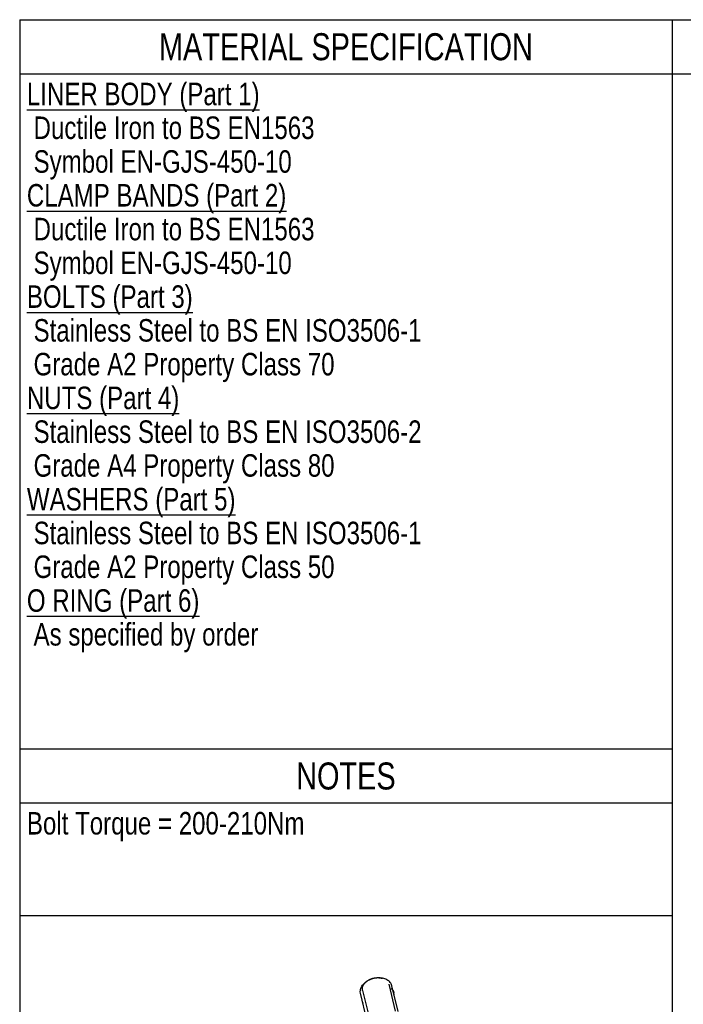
# Model space of a CAD drawing. Header units: millimetres. Extents: x 17 to 597, y 16 to 406.
# Tile 28 of 44: x 17 to 165, y 177 to 396. Entities that reach past the tile are written whole.
import ezdxf

# ---------------------------------------------------------------- set-up
doc = ezdxf.new("R2010")
doc.units = ezdxf.units.MM
doc.header["$LTSCALE"] = 32.67
doc.layers.get('0').update_dxf_attribs({"linetype": 'CONTINUOUS'})
doc.layers.add('CHAMFERS', color=7, linetype='CONTINUOUS')
doc.styles.get("Standard").update_dxf_attribs({"font": 'txt', "width": 0.8})

# ---------------------------------------------------------------- blocks, each defined once
blk = doc.blocks.new('*T19')
at = {"color": 2, "linetype": 'Continuous'}
for p, q in [((0, 0), (145, 0)), ((0, 0), (0, -199)), ((145, 0), (145, -199)), ((0, -12), (145, -12)), ((0, -162), (145, -162)), ((0, -174), (145, -174)), ((0, -199), (145, -199))]:
    blk.add_line(p, q, dxfattribs=at)
at = {"color": 2, "linetype": 'Continuous', "line_spacing_factor": 0.9}
for s, insert, char_height, width, attachment_point in [('MATERIAL SPECIFICATION', (72.5, -3), 6, 211.2, 2), ('\\LLINER BODY (Part 1)\\P\\l Ductile Iron to BS EN1563\\P Symbol EN-GJS-450-10\\P\\LCLAMP BANDS (Part 2)\\P\\l Ductile Iron to BS EN1563\\P Symbol EN-GJS-450-10\\P\\LBOLTS (Part 3)\\P\\l Stainless Steel to BS EN ISO3506-1\\P Grade A2 Property Class 70\\P\\LNUTS (Part 4)\\P\\l Stainless Steel to BS EN ISO3506-2\\P Grade A4 Property Class 80\\P\\LWASHERS (Part 5)\\P\\l Stainless Steel to BS EN ISO3506-1\\P Grade A2 Property Class 50\\P\\LO RING (Part 6)\\P\\l As specified by order\\P ', (1.6, -14), 5, 280, 1), ('NOTES', (72.5, -165), 6, 48, 2), ('Bolt Torque = 200-210Nm\\P ', (1.6, -176), 5, 184, 1)]:
    blk.add_mtext(s, dxfattribs=dict(at, insert=insert, char_height=char_height, width=width, attachment_point=attachment_point))
blk = doc.blocks.new('*T22')
at = {"color": 2, "linetype": 'Continuous'}
for p, q in [((0, 0), (320, 0)), ((0, 0), (0, -12)), ((320, 0), (320, -12)), ((0, -12), (320, -12))]:
    blk.add_line(p, q, dxfattribs=at)
at = {"color": 2, "linetype": 'Continuous', "insert": (160, -3), "char_height": 6, "width": 614.4, "attachment_point": 2, "line_spacing_factor": 0.9}
blk.add_mtext('REFERENCE DRAWING ONLY - NOT TO BE USED FOR INSPECTION PURPOSES.', dxfattribs=at)

msp = doc.modelspace()

# ---------------------------------------------------------------- linework, layer by layer
at = {"color": 2, "linetype": 'Continuous'}
for p, q in [((17.193458, 395.911944), (17.193458, 15.911944)), ((17.193458, 395.911944), (581.193458, 395.911944)), ((162.193458, 395.911944), (162.193458, 15.911944)), ((99.201188, 181.68661), (100.637783, 175.699188)), ((93.394054, 180.293272), (94.829001, 174.312722))]:
    msp.add_line(p, q, dxfattribs=at)
at = {"color": 7, "linetype": 'Continuous'}
for p, q in [((94.346634, 173.728015), (92.925651, 179.650364)), ((101.277027, 175.630069), (99.910314, 181.326233))]:
    msp.add_line(p, q, dxfattribs=at)
for centre, radius, start, end in [((98.464801, 179.182855), 1.981532, 0.67859516, 15.97284269), ((95.208133, 178.404896), 2.004905, 196.06764789, 208.77274898)]:
    msp.add_arc(centre, radius, start, end, dxfattribs=at)
at = {"color": 2, "linetype": 'Continuous'}
for points, knots in [([(93.400146, 180.268823), (93.39463, 180.304682), (93.386358, 180.358472), (93.375315, 180.430188), (93.368443, 180.475018), (93.362877, 180.510864), (93.359554, 180.53331), (93.356917, 180.548938), (93.355895, 180.558), (93.356698, 180.567559), (93.357078, 180.579339), (93.358503, 180.607749), (93.360422, 180.650306), (93.363115, 180.707082), (93.36574, 180.763848), (93.367811, 180.806428), (93.369043, 180.834808), (93.369776, 180.846643), (93.36985, 180.856088), (93.371797, 180.865617), (93.376075, 180.882332), (93.381732, 180.90619), (93.391037, 180.944374), (93.402583, 180.992101), (93.414156, 181.039829), (93.423416, 181.07801), (93.430339, 181.106648), (93.43618, 181.130508), (93.440129, 181.147219), (93.442604, 181.156755), (93.443843, 181.163944), (93.447442, 181.170989), (93.451418, 181.180434), (93.458758, 181.196938), (93.469045, 181.220527), (93.481474, 181.248829), (93.498017, 181.286566), (93.518698, 181.333739), (93.539406, 181.380907), (93.555908, 181.418652), (93.566369, 181.442217), (93.573396, 181.458764), (93.577874, 181.468139), (93.584093, 181.477209), (93.591271, 181.488651), (93.608989, 181.516026), (93.635359, 181.557125), (93.670645, 181.6119), (93.705869, 181.666689), (93.732377, 181.707757), (93.749918, 181.735172), (93.757421, 181.74654), (93.762971, 181.755762), (93.770172, 181.764521), (93.78354, 181.779636), (93.802238, 181.801341), (93.832378, 181.836007), (93.869976, 181.87936), (93.930176, 181.948712), (93.975316, 182.00073), (94.005412, 182.035407)], [0, 0, 0, 0, 0.0625, 0.09375, 0.125, 0.140625, 0.15625, 0.1640625, 0.16796875, 0.171875, 0.1796875, 0.1875, 0.21875, 0.25, 0.28125, 0.3125, 0.3203125, 0.328125, 0.33203125, 0.3359375, 0.34375, 0.359375, 0.375, 0.40625, 0.4375, 0.453125, 0.46875, 0.484375, 0.4921875, 0.49609375, 0.5, 0.50390625, 0.5078125, 0.515625, 0.53125, 0.546875, 0.5625, 0.59375, 0.625, 0.640625, 0.65625, 0.6640625, 0.66796875, 0.671875, 0.6796875, 0.6875, 0.71875, 0.75, 0.78125, 0.8125, 0.8203125, 0.828125, 0.83203125, 0.8359375, 0.84375, 0.859375, 0.875, 0.90625, 0.9375, 1, 1, 1, 1]), ([(94.005412, 182.035407), (94.026948, 182.056265), (94.059096, 182.087631), (94.102583, 182.129136), (94.137046, 182.159313), (94.17062, 182.189969), (94.2059, 182.219661), (94.24178, 182.248994), (94.276821, 182.278857), (94.314619, 182.306959), (94.351587, 182.335604), (94.389119, 182.363838), (94.428191, 182.391066), (94.46009, 182.413942), (94.486425, 182.432299), (94.515469, 182.45105), (94.550838, 182.474352), (94.579418, 182.493035), (94.593673, 182.502372)], [0, 0, 0, 0, 0.125, 0.1875, 0.25, 0.3125, 0.375, 0.4375, 0.5, 0.5625, 0.625, 0.6875, 0.75, 0.8125, 0.84375, 0.875, 0.9375, 1, 1, 1, 1]), ([(94.593673, 182.502372), (94.654839, 182.534882), (94.746591, 182.583642), (94.868916, 182.648673), (94.945391, 182.689284), (95.00652, 182.721848), (95.044844, 182.742028), (95.071434, 182.7565), (95.086998, 182.764228), (95.10396, 182.769919), (95.124684, 182.77773), (95.158109, 182.789837), (95.199799, 182.805105), (95.266554, 182.829458), (95.34998, 182.859928), (95.433415, 182.890378), (95.500155, 182.914763), (95.541885, 182.929952), (95.575228, 182.942222), (95.596161, 182.949619), (95.612693, 182.956157), (95.630008, 182.960433), (95.660672, 182.966864), (95.704288, 182.976601), (95.756709, 182.98805), (95.809108, 182.999562), (95.878981, 183.014888), (95.948852, 183.030225), (96.018724, 183.045548), (96.071126, 183.057071), (96.1148, 183.066579), (96.145361, 183.073419), (96.162841, 183.077039), (96.175904, 183.080567), (96.189148, 183.080988), (96.206743, 183.082634), (96.237564, 183.085008), (96.281579, 183.088665), (96.334403, 183.092939), (96.404833, 183.098678), (96.475263, 183.104404), (96.545695, 183.110141), (96.598515, 183.114425), (96.651349, 183.118777), (96.695333, 183.122191), (96.726208, 183.124998), (96.743716, 183.12595), (96.760717, 183.124446), (96.782141, 183.123407), (96.816322, 183.121275), (96.859082, 183.11877), (96.92748, 183.114672), (97.012984, 183.109584), (97.098483, 183.104473), (97.16689, 183.100411), (97.209626, 183.097816), (97.243857, 183.095869), (97.265156, 183.094358), (97.282412, 183.093822), (97.294763, 183.091579), (97.306948, 183.088819), (97.331404, 183.083565), (97.368053, 183.075572), (97.416937, 183.064979), (97.465817, 183.054369), (97.530991, 183.040228), (97.645045, 183.015478), (97.742806, 182.994265), (97.80798, 182.980123)], [0, 0, 0, 0, 0.0625, 0.09375, 0.125, 0.140625, 0.15625, 0.1640625, 0.16796875, 0.171875, 0.1796875, 0.1875, 0.203125, 0.21875, 0.25, 0.28125, 0.296875, 0.3125, 0.3203125, 0.328125, 0.33203125, 0.3359375, 0.34375, 0.359375, 0.375, 0.390625, 0.40625, 0.4375, 0.453125, 0.46875, 0.484375, 0.4921875, 0.49609375, 0.5, 0.50390625, 0.5078125, 0.515625, 0.53125, 0.546875, 0.5625, 0.59375, 0.609375, 0.625, 0.640625, 0.65625, 0.6640625, 0.66796875, 0.671875, 0.6796875, 0.6875, 0.703125, 0.71875, 0.75, 0.78125, 0.796875, 0.8125, 0.8203125, 0.828125, 0.83203125, 0.8359375, 0.83984375, 0.84375, 0.859375, 0.875, 0.890625, 0.90625, 0.9375, 1, 1, 1, 1])]:
    msp.add_open_spline(points, degree=3, knots=knots, dxfattribs=at)
at = {"color": 7, "linetype": 'Continuous'}
msp.add_open_spline([(99.723565, 180.729418), (99.875886, 180.594217), (100.144666, 180.288848), (100.315271, 179.918093), (100.36983, 179.728136)], degree=3, knots=[0, 0, 0, 0, 0.5075162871, 1, 1, 1, 1], dxfattribs=at)
at = {"layer": 'CHAMFERS', "color": 7, "linetype": 'Continuous'}
msp.add_line((94.977042, 182.629052), (94.36852, 182.30741), dxfattribs=at)
for centre, radius, start, end in [((97.027539, 177.947731), 5.110702, 93.32992826, 113.65421983), ((96.785589, 178.956285), 4.090008, 93.32630087, 113.66079926)]:
    msp.add_arc(centre, radius, start, end, dxfattribs=at)
for points, knots in [([(92.925665, 179.650367), (92.870929, 179.878419), (92.856924, 180.379808), (93.126246, 181.11143), (93.644341, 181.781122), (94.109614, 182.144687), (94.36852, 182.30741)], [0, 0, 0, 0, 0.2189950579, 0.4541708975, 0.7144586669, 1, 1, 1, 1]), ([(99.9103, 181.326229), (99.87823, 181.459844), (99.780268, 181.723974), (99.454931, 182.212558), (98.813034, 182.705428), (97.830489, 183.030481), (97.105365, 183.071174), (96.730681, 183.049804)], [0, 0, 0, 0, 0.1056863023, 0.2142997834, 0.4480217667, 0.7113503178, 1, 1, 1, 1])]:
    msp.add_open_spline(points, degree=3, knots=knots, dxfattribs=at)

# ---------------------------------------------------------------- block references
for name, p in [('*T19', (17.193458, 395.911944)), ('*T22', (162.193458, 395.911944))]:
    msp.add_blockref(name, p)

doc.saveas('drawing.dxf')
